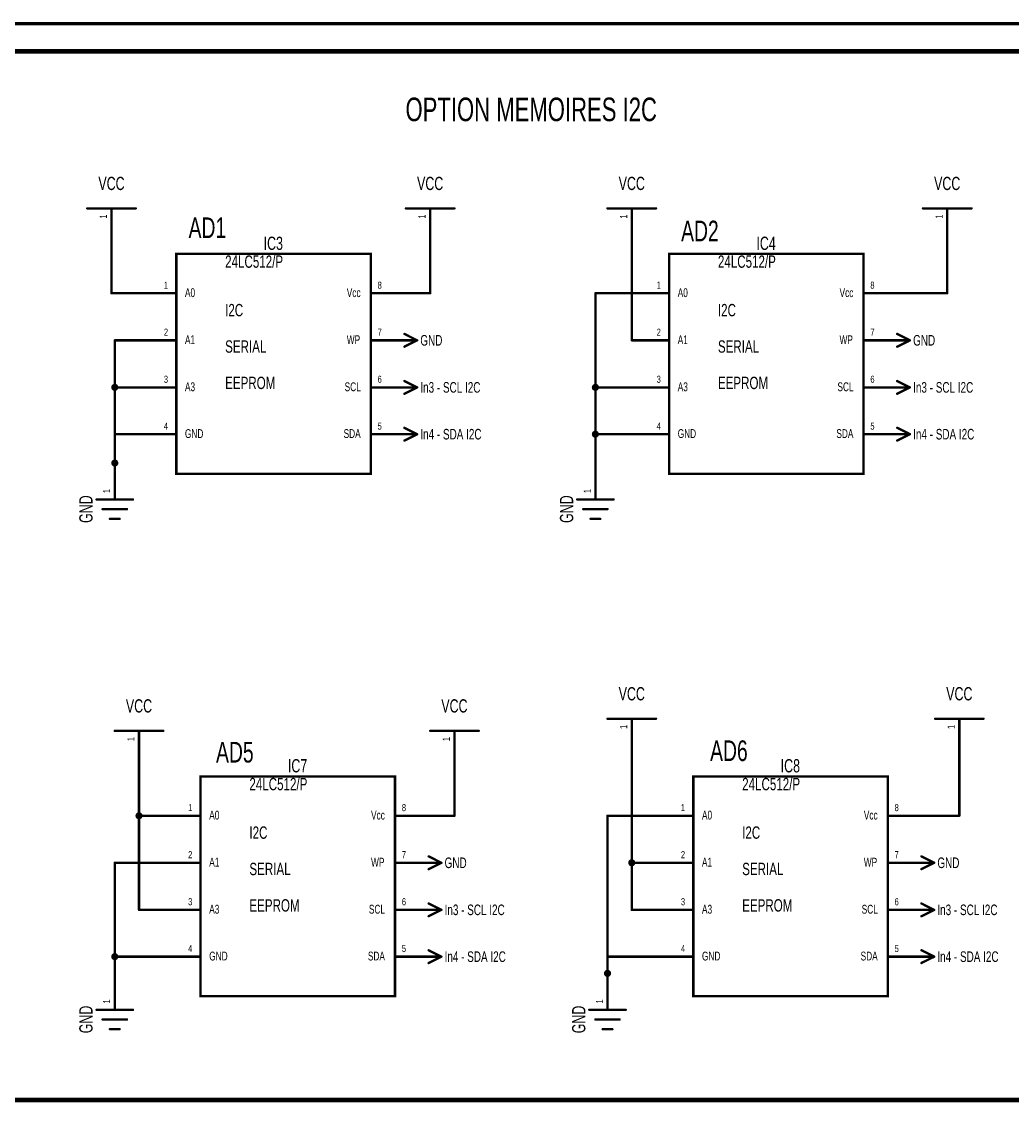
# Model space of a CAD drawing. Extents: x 0 to 22.6, y 0 to 15.8.
# Tile 25 of 26: x 16.1 to 20.2, y 11.2 to 15.8. Entities that reach past the tile are written whole.
import ezdxf
from ezdxf.enums import TextEntityAlignment as Align

# ---------------------------------------------------------------- set-up
doc = ezdxf.new("R2010")
doc.units = 0
for name, color, linetype in [('Element', 253, 'CONTINUOUS'), ('Net', 50, 'CONTINUOUS'), ('Pin', 50, 'CONTINUOUS'), ('Shapes', 252, 'CONTINUOUS'), ('Titles', 253, 'CONTINUOUS')]:
    doc.layers.add(name, color=color, linetype=linetype)

msp = doc.modelspace()

# ---------------------------------------------------------------- linework, layer by layer
at = {"layer": 'Element', "linetype": 'CONTINUOUS', "const_width": 0.0098}
for points in [[(16.3931, 15.015), (16.5931, 15.015)], [(17.7065, 15.015), (17.9065, 15.015)], [(18.5375, 15.015), (18.7375, 15.015)], [(19.8375, 15.015), (20.0375, 15.015)], [(16.7603, 14.8273), (17.5615, 14.8273), (17.5615, 13.921), (16.7603, 13.921), (16.7603, 14.8273)], [(18.7912, 14.8273), (19.5925, 14.8273), (19.5925, 13.921), (18.7912, 13.921), (18.7912, 14.8273)], [(16.4315, 13.815), (16.5815, 13.815)], [(18.4125, 13.815), (18.5625, 13.815)], [(16.4565, 13.775), (16.5565, 13.775)], [(18.4375, 13.775), (18.5375, 13.775)], [(16.4865, 13.735), (16.5265, 13.735)], [(18.4675, 13.735), (18.5075, 13.735)], [(18.5375, 12.9111), (18.7375, 12.9111)], [(19.8875, 12.9111), (20.0875, 12.9111)], [(16.5065, 12.8611), (16.7065, 12.8611)], [(17.8065, 12.8611), (18.0065, 12.8611)], [(16.8603, 12.6734), (17.6615, 12.6734), (17.6615, 11.7671), (16.8603, 11.7671), (16.8603, 12.6734)], [(18.8912, 12.6734), (19.6925, 12.6734), (19.6925, 11.7671), (18.8912, 11.7671), (18.8912, 12.6734)], [(16.4315, 11.7111), (16.5815, 11.7111)], [(18.4625, 11.7111), (18.6125, 11.7111)], [(16.4565, 11.6711), (16.5565, 11.6711)], [(18.4875, 11.6711), (18.5875, 11.6711)], [(16.4865, 11.6311), (16.5265, 11.6311)], [(18.5175, 11.6311), (18.5575, 11.6311)]]:
    msp.add_lwpolyline(points, dxfattribs=at)
at = {"layer": 'Element', "linetype": 'CONTINUOUS', "const_width": 0.0049}
for points in [[(16.3907, 15.015, 1), (16.3956, 15.015, 1), (16.3907, 15.015, 1)], [(16.5907, 15.015, 1), (16.5956, 15.015, 1), (16.5907, 15.015, 1)], [(17.7041, 15.015, 1), (17.709, 15.015, 1), (17.7041, 15.015, 1)], [(17.9041, 15.015, 1), (17.909, 15.015, 1), (17.9041, 15.015, 1)], [(18.535, 15.015, 1), (18.5399, 15.015, 1), (18.535, 15.015, 1)], [(18.735, 15.015, 1), (18.7399, 15.015, 1), (18.735, 15.015, 1)], [(19.835, 15.015, 1), (19.8399, 15.015, 1), (19.835, 15.015, 1)], [(20.035, 15.015, 1), (20.0399, 15.015, 1), (20.035, 15.015, 1)], [(16.4291, 13.815, 1), (16.434, 13.815, 1), (16.4291, 13.815, 1)], [(16.5791, 13.815, 1), (16.584, 13.815, 1), (16.5791, 13.815, 1)], [(18.41, 13.815, 1), (18.4149, 13.815, 1), (18.41, 13.815, 1)], [(18.56, 13.815, 1), (18.5649, 13.815, 1), (18.56, 13.815, 1)], [(16.4541, 13.775, 1), (16.459, 13.775, 1), (16.4541, 13.775, 1)], [(16.5541, 13.775, 1), (16.559, 13.775, 1), (16.5541, 13.775, 1)], [(18.435, 13.775, 1), (18.4399, 13.775, 1), (18.435, 13.775, 1)], [(18.535, 13.775, 1), (18.5399, 13.775, 1), (18.535, 13.775, 1)], [(16.4841, 13.735, 1), (16.489, 13.735, 1), (16.4841, 13.735, 1)], [(16.5241, 13.735, 1), (16.529, 13.735, 1), (16.5241, 13.735, 1)], [(18.465, 13.735, 1), (18.4699, 13.735, 1), (18.465, 13.735, 1)], [(18.505, 13.735, 1), (18.5099, 13.735, 1), (18.505, 13.735, 1)], [(18.535, 12.9111, 1), (18.5399, 12.9111, 1), (18.535, 12.9111, 1)], [(18.735, 12.9111, 1), (18.7399, 12.9111, 1), (18.735, 12.9111, 1)], [(19.885, 12.9111, 1), (19.8899, 12.9111, 1), (19.885, 12.9111, 1)], [(20.085, 12.9111, 1), (20.0899, 12.9111, 1), (20.085, 12.9111, 1)], [(16.5041, 12.8611, 1), (16.509, 12.8611, 1), (16.5041, 12.8611, 1)], [(16.7041, 12.8611, 1), (16.709, 12.8611, 1), (16.7041, 12.8611, 1)], [(17.8041, 12.8611, 1), (17.809, 12.8611, 1), (17.8041, 12.8611, 1)], [(18.0041, 12.8611, 1), (18.009, 12.8611, 1), (18.0041, 12.8611, 1)], [(16.4291, 11.7111, 1), (16.434, 11.7111, 1), (16.4291, 11.7111, 1)], [(16.5791, 11.7111, 1), (16.584, 11.7111, 1), (16.5791, 11.7111, 1)], [(18.46, 11.7111, 1), (18.4649, 11.7111, 1), (18.46, 11.7111, 1)], [(18.61, 11.7111, 1), (18.6149, 11.7111, 1), (18.61, 11.7111, 1)], [(16.4541, 11.6711, 1), (16.459, 11.6711, 1), (16.4541, 11.6711, 1)], [(16.5541, 11.6711, 1), (16.559, 11.6711, 1), (16.5541, 11.6711, 1)], [(18.485, 11.6711, 1), (18.4899, 11.6711, 1), (18.485, 11.6711, 1)], [(18.585, 11.6711, 1), (18.5899, 11.6711, 1), (18.585, 11.6711, 1)], [(16.4841, 11.6311, 1), (16.489, 11.6311, 1), (16.4841, 11.6311, 1)], [(16.5241, 11.6311, 1), (16.529, 11.6311, 1), (16.5241, 11.6311, 1)], [(18.515, 11.6311, 1), (18.5199, 11.6311, 1), (18.515, 11.6311, 1)], [(18.555, 11.6311, 1), (18.5599, 11.6311, 1), (18.555, 11.6311, 1)]]:
    msp.add_lwpolyline(points, format="xyb", dxfattribs=at)
at = {"layer": 'Net', "linetype": 'CONTINUOUS', "const_width": 0.0098}
for points in [[(16.4931, 14.665), (16.4931, 14.865)], [(17.8065, 14.665), (17.8065, 14.865)], [(18.6375, 14.471), (18.6375, 14.865)], [(19.9375, 14.665), (19.9375, 14.865)], [(16.6065, 14.665), (16.4931, 14.665)], [(17.7135, 14.665), (17.8065, 14.665)], [(18.6375, 14.665), (18.4875, 14.665)], [(18.4875, 14.665), (18.4875, 14.277)], [(19.7445, 14.665), (19.9375, 14.665)], [(16.6065, 14.471), (16.5065, 14.471)], [(16.5065, 14.471), (16.5065, 14.277)], [(16.4967, 14.277), (16.4972, 14.274), (16.4986, 14.2712), (16.5007, 14.2691), (16.5035, 14.2677), (16.5065, 14.2672), (16.5096, 14.2677), (16.5123, 14.2691), (16.5145, 14.2712), (16.5159, 14.274), (16.5164, 14.277), (16.5159, 14.2801), (16.5145, 14.2828), (16.5123, 14.285), (16.5096, 14.2864), (16.5065, 14.2869), (16.5035, 14.2864), (16.5007, 14.285), (16.4986, 14.2828), (16.4972, 14.2801), (16.4967, 14.277)], [(18.4776, 14.277), (18.4781, 14.274), (18.4795, 14.2712), (18.4817, 14.2691), (18.4844, 14.2677), (18.4875, 14.2672), (18.4905, 14.2677), (18.4933, 14.2691), (18.4954, 14.2712), (18.4968, 14.274), (18.4973, 14.277), (18.4968, 14.2801), (18.4954, 14.2828), (18.4933, 14.285), (18.4905, 14.2864), (18.4875, 14.2869), (18.4844, 14.2864), (18.4817, 14.285), (18.4795, 14.2828), (18.4781, 14.2801), (18.4776, 14.277)], [(16.5065, 14.277), (16.6065, 14.277)], [(16.5065, 14.277), (16.5065, 14.277)], [(16.5065, 14.277), (16.5065, 13.965)], [(18.4875, 14.277), (18.6375, 14.277)], [(18.4875, 14.277), (18.4875, 14.277)], [(18.4875, 14.277), (18.4875, 14.084)], [(16.6065, 14.084), (16.5065, 14.084)], [(16.5065, 14.084), (16.5065, 13.965)], [(18.4776, 14.084), (18.4781, 14.081), (18.4795, 14.0782), (18.4817, 14.0761), (18.4844, 14.0747), (18.4875, 14.0742), (18.4905, 14.0747), (18.4933, 14.0761), (18.4954, 14.0782), (18.4968, 14.081), (18.4973, 14.084), (18.4968, 14.0871), (18.4954, 14.0898), (18.4933, 14.092), (18.4905, 14.0934), (18.4875, 14.0939), (18.4844, 14.0934), (18.4817, 14.092), (18.4795, 14.0898), (18.4781, 14.0871), (18.4776, 14.084)], [(18.4875, 14.084), (18.6375, 14.084)], [(18.4875, 14.084), (18.4875, 14.084)], [(18.4875, 14.084), (18.4875, 13.965)], [(16.4967, 13.965), (16.4972, 13.962), (16.4986, 13.9593), (16.5007, 13.9571), (16.5035, 13.9557), (16.5065, 13.9552), (16.5096, 13.9557), (16.5123, 13.9571), (16.5145, 13.9593), (16.5159, 13.962), (16.5164, 13.965), (16.5159, 13.9681), (16.5145, 13.9708), (16.5123, 13.973), (16.5096, 13.9744), (16.5065, 13.9749), (16.5035, 13.9744), (16.5007, 13.973), (16.4986, 13.9708), (16.4972, 13.9681), (16.4967, 13.965)], [(16.5065, 13.965), (16.5065, 13.965)], [(18.6375, 12.1231), (18.6375, 12.7611)], [(19.9875, 12.7611), (19.9875, 12.5111)], [(16.6065, 12.1231), (16.6065, 12.7111)], [(17.9065, 12.7111), (17.9065, 12.5111)], [(16.5967, 12.5111), (16.5972, 12.5081), (16.5986, 12.5053), (16.6007, 12.5032), (16.6035, 12.5018), (16.6065, 12.5013), (16.6096, 12.5018), (16.6123, 12.5032), (16.6145, 12.5053), (16.6159, 12.5081), (16.6164, 12.5111), (16.6159, 12.5142), (16.6145, 12.5169), (16.6123, 12.5191), (16.6096, 12.5205), (16.6065, 12.521), (16.6035, 12.5205), (16.6007, 12.5191), (16.5986, 12.5169), (16.5972, 12.5142), (16.5967, 12.5111)], [(16.7065, 12.5111), (16.6065, 12.5111)], [(17.9065, 12.5111), (17.8135, 12.5111)], [(18.7375, 12.5111), (18.5375, 12.5111)], [(18.5375, 12.5111), (18.5375, 11.8611)], [(19.9875, 12.5111), (19.8445, 12.5111)], [(16.7065, 12.3171), (16.5065, 12.3171)], [(16.5065, 12.3171), (16.5065, 11.9301)], [(18.6276, 12.3171), (18.6281, 12.3141), (18.6295, 12.3113), (18.6317, 12.3092), (18.6344, 12.3078), (18.6375, 12.3073), (18.6405, 12.3078), (18.6433, 12.3092), (18.6454, 12.3113), (18.6468, 12.3141), (18.6473, 12.3171), (18.6468, 12.3202), (18.6454, 12.3229), (18.6433, 12.3251), (18.6405, 12.3265), (18.6375, 12.327), (18.6344, 12.3265), (18.6317, 12.3251), (18.6295, 12.3229), (18.6281, 12.3202), (18.6276, 12.3171)], [(18.7375, 12.3171), (18.6375, 12.3171)], [(16.7065, 12.1231), (16.6065, 12.1231)], [(18.7375, 12.1231), (18.6375, 12.1231)], [(16.4967, 11.9301), (16.4972, 11.9271), (16.4986, 11.9243), (16.5007, 11.9222), (16.5035, 11.9208), (16.5065, 11.9203), (16.5096, 11.9208), (16.5123, 11.9222), (16.5145, 11.9243), (16.5159, 11.9271), (16.5164, 11.9301), (16.5159, 11.9332), (16.5145, 11.9359), (16.5123, 11.9381), (16.5096, 11.9395), (16.5065, 11.94), (16.5035, 11.9395), (16.5007, 11.9381), (16.4986, 11.9359), (16.4972, 11.9332), (16.4967, 11.9301)], [(16.5065, 11.9301), (16.7065, 11.9301)], [(16.5065, 11.8611), (16.5065, 11.9301)], [(16.5065, 11.9301), (16.5065, 11.9301)], [(18.7375, 11.9301), (18.5375, 11.9301)], [(18.5375, 11.9301), (18.5375, 11.8611)], [(18.5276, 11.8611), (18.5281, 11.8581), (18.5295, 11.8553), (18.5317, 11.8532), (18.5344, 11.8518), (18.5375, 11.8513), (18.5405, 11.8518), (18.5433, 11.8532), (18.5454, 11.8553), (18.5468, 11.8581), (18.5473, 11.8611), (18.5468, 11.8642), (18.5454, 11.8669), (18.5433, 11.8691), (18.5405, 11.8705), (18.5375, 11.871), (18.5344, 11.8705), (18.5317, 11.8691), (18.5295, 11.8669), (18.5281, 11.8642), (18.5276, 11.8611)], [(18.5375, 11.8611), (18.5375, 11.8611)]]:
    msp.add_lwpolyline(points, dxfattribs=at)
at = {"layer": 'Net', "linetype": 'CONTINUOUS', "const_width": 0.0049}
for points in [[(16.4907, 14.865, 1), (16.4956, 14.865, 1), (16.4907, 14.865, 1)], [(17.8041, 14.865, 1), (17.809, 14.865, 1), (17.8041, 14.865, 1)], [(18.635, 14.865, 1), (18.6399, 14.865, 1), (18.635, 14.865, 1)], [(19.935, 14.865, 1), (19.9399, 14.865, 1), (19.935, 14.865, 1)], [(16.4907, 14.665, 1), (16.4956, 14.665, 1), (16.4907, 14.665, 1)], [(16.4907, 14.665, 1), (16.4956, 14.665, 1), (16.4907, 14.665, 1)], [(16.604, 14.665, 1), (16.609, 14.665, 1), (16.604, 14.665, 1)], [(17.711, 14.665, 1), (17.716, 14.665, 1), (17.711, 14.665, 1)], [(17.8041, 14.665, 1), (17.809, 14.665, 1), (17.8041, 14.665, 1)], [(17.8041, 14.665, 1), (17.809, 14.665, 1), (17.8041, 14.665, 1)], [(18.485, 14.665, 1), (18.4899, 14.665, 1), (18.485, 14.665, 1)], [(18.485, 14.665, 1), (18.4899, 14.665, 1), (18.485, 14.665, 1)], [(18.635, 14.665, 1), (18.6399, 14.665, 1), (18.635, 14.665, 1)], [(19.742, 14.665, 1), (19.7469, 14.665, 1), (19.742, 14.665, 1)], [(19.935, 14.665, 1), (19.9399, 14.665, 1), (19.935, 14.665, 1)], [(19.935, 14.665, 1), (19.9399, 14.665, 1), (19.935, 14.665, 1)], [(16.5041, 14.471, 1), (16.509, 14.471, 1), (16.5041, 14.471, 1)], [(16.5041, 14.471, 1), (16.509, 14.471, 1), (16.5041, 14.471, 1)], [(16.604, 14.471, 1), (16.609, 14.471, 1), (16.604, 14.471, 1)], [(18.635, 14.471, 1), (18.6399, 14.471, 1), (18.635, 14.471, 1)], [(16.4942, 14.277, 1), (16.4991, 14.277, 1), (16.4942, 14.277, 1)], [(16.5041, 14.277, 1), (16.509, 14.277, 1), (16.5041, 14.277, 1)], [(16.5041, 14.277, 1), (16.509, 14.277, 1), (16.5041, 14.277, 1)], [(16.5041, 14.277, 1), (16.509, 14.277, 1), (16.5041, 14.277, 1)], [(16.5041, 14.277, 1), (16.509, 14.277, 1), (16.5041, 14.277, 1)], [(16.604, 14.277, 1), (16.609, 14.277, 1), (16.604, 14.277, 1)], [(18.4752, 14.277, 1), (18.4801, 14.277, 1), (18.4752, 14.277, 1)], [(18.485, 14.277, 1), (18.4899, 14.277, 1), (18.485, 14.277, 1)], [(18.485, 14.277, 1), (18.4899, 14.277, 1), (18.485, 14.277, 1)], [(18.485, 14.277, 1), (18.4899, 14.277, 1), (18.485, 14.277, 1)], [(18.485, 14.277, 1), (18.4899, 14.277, 1), (18.485, 14.277, 1)], [(18.635, 14.277, 1), (18.6399, 14.277, 1), (18.635, 14.277, 1)], [(16.5041, 14.084, 1), (16.509, 14.084, 1), (16.5041, 14.084, 1)], [(16.5041, 14.084, 1), (16.509, 14.084, 1), (16.5041, 14.084, 1)], [(16.604, 14.084, 1), (16.609, 14.084, 1), (16.604, 14.084, 1)], [(18.4752, 14.084, 1), (18.4801, 14.084, 1), (18.4752, 14.084, 1)], [(18.485, 14.084, 1), (18.4899, 14.084, 1), (18.485, 14.084, 1)], [(18.485, 14.084, 1), (18.4899, 14.084, 1), (18.485, 14.084, 1)], [(18.485, 14.084, 1), (18.4899, 14.084, 1), (18.485, 14.084, 1)], [(18.485, 14.084, 1), (18.4899, 14.084, 1), (18.485, 14.084, 1)], [(18.635, 14.084, 1), (18.6399, 14.084, 1), (18.635, 14.084, 1)], [(16.4942, 13.965, 1), (16.4991, 13.965, 1), (16.4942, 13.965, 1)], [(16.5041, 13.965, 1), (16.509, 13.965, 1), (16.5041, 13.965, 1)], [(16.5041, 13.965, 1), (16.509, 13.965, 1), (16.5041, 13.965, 1)], [(16.5041, 13.965, 1), (16.509, 13.965, 1), (16.5041, 13.965, 1)], [(18.485, 13.965, 1), (18.4899, 13.965, 1), (18.485, 13.965, 1)], [(18.635, 12.7611, 1), (18.6399, 12.7611, 1), (18.635, 12.7611, 1)], [(19.985, 12.7611, 1), (19.9899, 12.7611, 1), (19.985, 12.7611, 1)], [(16.6041, 12.7111, 1), (16.609, 12.7111, 1), (16.6041, 12.7111, 1)], [(17.9041, 12.7111, 1), (17.909, 12.7111, 1), (17.9041, 12.7111, 1)], [(16.5942, 12.5111, 1), (16.5991, 12.5111, 1), (16.5942, 12.5111, 1)], [(16.6041, 12.5111, 1), (16.609, 12.5111, 1), (16.6041, 12.5111, 1)], [(16.704, 12.5111, 1), (16.709, 12.5111, 1), (16.704, 12.5111, 1)], [(17.811, 12.5111, 1), (17.816, 12.5111, 1), (17.811, 12.5111, 1)], [(17.9041, 12.5111, 1), (17.909, 12.5111, 1), (17.9041, 12.5111, 1)], [(17.9041, 12.5111, 1), (17.909, 12.5111, 1), (17.9041, 12.5111, 1)], [(18.535, 12.5111, 1), (18.5399, 12.5111, 1), (18.535, 12.5111, 1)], [(18.535, 12.5111, 1), (18.5399, 12.5111, 1), (18.535, 12.5111, 1)], [(18.735, 12.5111, 1), (18.7399, 12.5111, 1), (18.735, 12.5111, 1)], [(19.842, 12.5111, 1), (19.8469, 12.5111, 1), (19.842, 12.5111, 1)], [(19.985, 12.5111, 1), (19.9899, 12.5111, 1), (19.985, 12.5111, 1)], [(19.985, 12.5111, 1), (19.9899, 12.5111, 1), (19.985, 12.5111, 1)], [(16.5041, 12.3171, 1), (16.509, 12.3171, 1), (16.5041, 12.3171, 1)], [(16.5041, 12.3171, 1), (16.509, 12.3171, 1), (16.5041, 12.3171, 1)], [(16.704, 12.3171, 1), (16.709, 12.3171, 1), (16.704, 12.3171, 1)], [(18.6252, 12.3171, 1), (18.6301, 12.3171, 1), (18.6252, 12.3171, 1)], [(18.635, 12.3171, 1), (18.6399, 12.3171, 1), (18.635, 12.3171, 1)], [(18.735, 12.3171, 1), (18.7399, 12.3171, 1), (18.735, 12.3171, 1)], [(16.6041, 12.1231, 1), (16.609, 12.1231, 1), (16.6041, 12.1231, 1)], [(16.6041, 12.1231, 1), (16.609, 12.1231, 1), (16.6041, 12.1231, 1)], [(16.704, 12.1231, 1), (16.709, 12.1231, 1), (16.704, 12.1231, 1)], [(18.635, 12.1231, 1), (18.6399, 12.1231, 1), (18.635, 12.1231, 1)], [(18.635, 12.1231, 1), (18.6399, 12.1231, 1), (18.635, 12.1231, 1)], [(18.735, 12.1231, 1), (18.7399, 12.1231, 1), (18.735, 12.1231, 1)], [(16.4942, 11.9301, 1), (16.4991, 11.9301, 1), (16.4942, 11.9301, 1)], [(16.5041, 11.9301, 1), (16.509, 11.9301, 1), (16.5041, 11.9301, 1)], [(16.5041, 11.9301, 1), (16.509, 11.9301, 1), (16.5041, 11.9301, 1)], [(16.5041, 11.9301, 1), (16.509, 11.9301, 1), (16.5041, 11.9301, 1)], [(16.5041, 11.9301, 1), (16.509, 11.9301, 1), (16.5041, 11.9301, 1)], [(16.704, 11.9301, 1), (16.709, 11.9301, 1), (16.704, 11.9301, 1)], [(18.535, 11.9301, 1), (18.5399, 11.9301, 1), (18.535, 11.9301, 1)], [(18.535, 11.9301, 1), (18.5399, 11.9301, 1), (18.535, 11.9301, 1)], [(18.735, 11.9301, 1), (18.7399, 11.9301, 1), (18.735, 11.9301, 1)], [(16.5041, 11.8611, 1), (16.509, 11.8611, 1), (16.5041, 11.8611, 1)], [(18.5252, 11.8611, 1), (18.5301, 11.8611, 1), (18.5252, 11.8611, 1)], [(18.535, 11.8611, 1), (18.5399, 11.8611, 1), (18.535, 11.8611, 1)], [(18.535, 11.8611, 1), (18.5399, 11.8611, 1), (18.535, 11.8611, 1)], [(18.535, 11.8611, 1), (18.5399, 11.8611, 1), (18.535, 11.8611, 1)]]:
    msp.add_lwpolyline(points, format="xyb", dxfattribs=at)
at = {"layer": 'Pin', "linetype": 'CONTINUOUS', "const_width": 0.0098}
for points in [[(16.4931, 15.015), (16.4931, 14.865)], [(17.8065, 15.015), (17.8065, 14.865)], [(18.6375, 15.015), (18.6375, 14.865)], [(19.9375, 15.015), (19.9375, 14.865)], [(16.7565, 14.665), (16.6065, 14.665)], [(17.5635, 14.665), (17.7135, 14.665)], [(18.7875, 14.665), (18.6375, 14.665)], [(19.5945, 14.665), (19.7445, 14.665)], [(16.7565, 14.471), (16.6065, 14.471)], [(17.5635, 14.471), (17.7135, 14.471)], [(17.7004, 14.4973), (17.7529, 14.471)], [(17.7004, 14.4448), (17.7529, 14.471)], [(17.7135, 14.471), (17.7529, 14.471)], [(18.7875, 14.471), (18.6375, 14.471)], [(19.5945, 14.471), (19.7445, 14.471)], [(19.7313, 14.4973), (19.7838, 14.471)], [(19.7313, 14.4448), (19.7838, 14.471)], [(19.7445, 14.471), (19.7838, 14.471)], [(17.7004, 14.3033), (17.7529, 14.277)], [(19.7313, 14.3033), (19.7838, 14.277)], [(16.7565, 14.277), (16.6065, 14.277)], [(17.5635, 14.277), (17.7135, 14.277)], [(17.7004, 14.2508), (17.7529, 14.277)], [(17.7135, 14.277), (17.7529, 14.277)], [(18.7875, 14.277), (18.6375, 14.277)], [(19.5945, 14.277), (19.7445, 14.277)], [(19.7313, 14.2508), (19.7838, 14.277)], [(19.7445, 14.277), (19.7838, 14.277)], [(17.7004, 14.1103), (17.7529, 14.084)], [(19.7313, 14.1103), (19.7838, 14.084)], [(16.7565, 14.084), (16.6065, 14.084)], [(17.5635, 14.084), (17.7135, 14.084)], [(17.7004, 14.0578), (17.7529, 14.084)], [(17.7135, 14.084), (17.7529, 14.084)], [(18.7875, 14.084), (18.6375, 14.084)], [(19.5945, 14.084), (19.7445, 14.084)], [(19.7313, 14.0578), (19.7838, 14.084)], [(19.7445, 14.084), (19.7838, 14.084)], [(16.5065, 13.815), (16.5065, 13.965)], [(18.4875, 13.815), (18.4875, 13.965)], [(18.6375, 12.9111), (18.6375, 12.7611)], [(19.9875, 12.9111), (19.9875, 12.7611)], [(16.6065, 12.8611), (16.6065, 12.7111)], [(17.9065, 12.8611), (17.9065, 12.7111)], [(16.8565, 12.5111), (16.7065, 12.5111)], [(17.6635, 12.5111), (17.8135, 12.5111)], [(18.8875, 12.5111), (18.7375, 12.5111)], [(19.6945, 12.5111), (19.8445, 12.5111)], [(17.8004, 12.3434), (17.8529, 12.3171)], [(19.8313, 12.3434), (19.8838, 12.3171)], [(16.8565, 12.3171), (16.7065, 12.3171)], [(17.6635, 12.3171), (17.8135, 12.3171)], [(17.8004, 12.2909), (17.8529, 12.3171)], [(17.8135, 12.3171), (17.8529, 12.3171)], [(18.8875, 12.3171), (18.7375, 12.3171)], [(19.6945, 12.3171), (19.8445, 12.3171)], [(19.8313, 12.2909), (19.8838, 12.3171)], [(19.8445, 12.3171), (19.8838, 12.3171)], [(17.8004, 12.1494), (17.8529, 12.1231)], [(19.8313, 12.1494), (19.8838, 12.1231)], [(16.8565, 12.1231), (16.7065, 12.1231)], [(17.6635, 12.1231), (17.8135, 12.1231)], [(17.8004, 12.0969), (17.8529, 12.1231)], [(17.8135, 12.1231), (17.8529, 12.1231)], [(18.8875, 12.1231), (18.7375, 12.1231)], [(19.6945, 12.1231), (19.8445, 12.1231)], [(19.8313, 12.0969), (19.8838, 12.1231)], [(19.8445, 12.1231), (19.8838, 12.1231)], [(16.8565, 11.9301), (16.7065, 11.9301)], [(17.6635, 11.9301), (17.8135, 11.9301)], [(17.8004, 11.9564), (17.8529, 11.9301)], [(17.8004, 11.9039), (17.8529, 11.9301)], [(17.8135, 11.9301), (17.8529, 11.9301)], [(18.8875, 11.9301), (18.7375, 11.9301)], [(19.6945, 11.9301), (19.8445, 11.9301)], [(19.8313, 11.9564), (19.8838, 11.9301)], [(19.8313, 11.9039), (19.8838, 11.9301)], [(19.8445, 11.9301), (19.8838, 11.9301)], [(16.5065, 11.7111), (16.5065, 11.8611)], [(18.5375, 11.7111), (18.5375, 11.8611)]]:
    msp.add_lwpolyline(points, dxfattribs=at)
at = {"layer": 'Pin', "linetype": 'CONTINUOUS', "const_width": 0.0049}
for points in [[(16.4907, 15.015, 1), (16.4956, 15.015, 1), (16.4907, 15.015, 1)], [(17.8041, 15.015, 1), (17.809, 15.015, 1), (17.8041, 15.015, 1)], [(18.635, 15.015, 1), (18.6399, 15.015, 1), (18.635, 15.015, 1)], [(19.935, 15.015, 1), (19.9399, 15.015, 1), (19.935, 15.015, 1)], [(16.4907, 14.865, 1), (16.4956, 14.865, 1), (16.4907, 14.865, 1)], [(17.8041, 14.865, 1), (17.809, 14.865, 1), (17.8041, 14.865, 1)], [(18.635, 14.865, 1), (18.6399, 14.865, 1), (18.635, 14.865, 1)], [(19.935, 14.865, 1), (19.9399, 14.865, 1), (19.935, 14.865, 1)], [(16.604, 14.665, 1), (16.609, 14.665, 1), (16.604, 14.665, 1)], [(16.754, 14.665, 1), (16.759, 14.665, 1), (16.754, 14.665, 1)], [(17.561, 14.665, 1), (17.566, 14.665, 1), (17.561, 14.665, 1)], [(17.711, 14.665, 1), (17.716, 14.665, 1), (17.711, 14.665, 1)], [(18.635, 14.665, 1), (18.6399, 14.665, 1), (18.635, 14.665, 1)], [(18.785, 14.665, 1), (18.7899, 14.665, 1), (18.785, 14.665, 1)], [(19.592, 14.665, 1), (19.5969, 14.665, 1), (19.592, 14.665, 1)], [(19.742, 14.665, 1), (19.7469, 14.665, 1), (19.742, 14.665, 1)], [(16.604, 14.471, 1), (16.609, 14.471, 1), (16.604, 14.471, 1)], [(16.754, 14.471, 1), (16.759, 14.471, 1), (16.754, 14.471, 1)], [(17.561, 14.471, 1), (17.566, 14.471, 1), (17.561, 14.471, 1)], [(17.6979, 14.4973, 1), (17.7028, 14.4973, 1), (17.6979, 14.4973, 1)], [(17.711, 14.471, 1), (17.716, 14.471, 1), (17.711, 14.471, 1)], [(17.711, 14.471, 1), (17.716, 14.471, 1), (17.711, 14.471, 1)], [(17.7504, 14.471, 1), (17.7553, 14.471, 1), (17.7504, 14.471, 1)], [(17.7504, 14.471, 1), (17.7553, 14.471, 1), (17.7504, 14.471, 1)], [(17.7504, 14.471, 1), (17.7553, 14.471, 1), (17.7504, 14.471, 1)], [(18.635, 14.471, 1), (18.6399, 14.471, 1), (18.635, 14.471, 1)], [(18.785, 14.471, 1), (18.7899, 14.471, 1), (18.785, 14.471, 1)], [(19.592, 14.471, 1), (19.5969, 14.471, 1), (19.592, 14.471, 1)], [(19.7289, 14.4973, 1), (19.7338, 14.4973, 1), (19.7289, 14.4973, 1)], [(19.742, 14.471, 1), (19.7469, 14.471, 1), (19.742, 14.471, 1)], [(19.742, 14.471, 1), (19.7469, 14.471, 1), (19.742, 14.471, 1)], [(19.7814, 14.471, 1), (19.7863, 14.471, 1), (19.7814, 14.471, 1)], [(19.7814, 14.471, 1), (19.7863, 14.471, 1), (19.7814, 14.471, 1)], [(19.7814, 14.471, 1), (19.7863, 14.471, 1), (19.7814, 14.471, 1)], [(17.6979, 14.4448, 1), (17.7028, 14.4448, 1), (17.6979, 14.4448, 1)], [(19.7289, 14.4448, 1), (19.7338, 14.4448, 1), (19.7289, 14.4448, 1)], [(17.6979, 14.3033, 1), (17.7028, 14.3033, 1), (17.6979, 14.3033, 1)], [(19.7289, 14.3033, 1), (19.7338, 14.3033, 1), (19.7289, 14.3033, 1)], [(16.604, 14.277, 1), (16.609, 14.277, 1), (16.604, 14.277, 1)], [(16.754, 14.277, 1), (16.759, 14.277, 1), (16.754, 14.277, 1)], [(17.561, 14.277, 1), (17.566, 14.277, 1), (17.561, 14.277, 1)], [(17.6979, 14.2508, 1), (17.7028, 14.2508, 1), (17.6979, 14.2508, 1)], [(17.711, 14.277, 1), (17.716, 14.277, 1), (17.711, 14.277, 1)], [(17.711, 14.277, 1), (17.716, 14.277, 1), (17.711, 14.277, 1)], [(17.7504, 14.277, 1), (17.7553, 14.277, 1), (17.7504, 14.277, 1)], [(17.7504, 14.277, 1), (17.7553, 14.277, 1), (17.7504, 14.277, 1)], [(17.7504, 14.277, 1), (17.7553, 14.277, 1), (17.7504, 14.277, 1)], [(18.635, 14.277, 1), (18.6399, 14.277, 1), (18.635, 14.277, 1)], [(18.785, 14.277, 1), (18.7899, 14.277, 1), (18.785, 14.277, 1)], [(19.592, 14.277, 1), (19.5969, 14.277, 1), (19.592, 14.277, 1)], [(19.7289, 14.2508, 1), (19.7338, 14.2508, 1), (19.7289, 14.2508, 1)], [(19.742, 14.277, 1), (19.7469, 14.277, 1), (19.742, 14.277, 1)], [(19.742, 14.277, 1), (19.7469, 14.277, 1), (19.742, 14.277, 1)], [(19.7814, 14.277, 1), (19.7863, 14.277, 1), (19.7814, 14.277, 1)], [(19.7814, 14.277, 1), (19.7863, 14.277, 1), (19.7814, 14.277, 1)], [(19.7814, 14.277, 1), (19.7863, 14.277, 1), (19.7814, 14.277, 1)], [(17.6979, 14.1103, 1), (17.7028, 14.1103, 1), (17.6979, 14.1103, 1)], [(19.7289, 14.1103, 1), (19.7338, 14.1103, 1), (19.7289, 14.1103, 1)], [(16.604, 14.084, 1), (16.609, 14.084, 1), (16.604, 14.084, 1)], [(16.754, 14.084, 1), (16.759, 14.084, 1), (16.754, 14.084, 1)], [(17.561, 14.084, 1), (17.566, 14.084, 1), (17.561, 14.084, 1)], [(17.6979, 14.0578, 1), (17.7028, 14.0578, 1), (17.6979, 14.0578, 1)], [(17.711, 14.084, 1), (17.716, 14.084, 1), (17.711, 14.084, 1)], [(17.711, 14.084, 1), (17.716, 14.084, 1), (17.711, 14.084, 1)], [(17.7504, 14.084, 1), (17.7553, 14.084, 1), (17.7504, 14.084, 1)], [(17.7504, 14.084, 1), (17.7553, 14.084, 1), (17.7504, 14.084, 1)], [(17.7504, 14.084, 1), (17.7553, 14.084, 1), (17.7504, 14.084, 1)], [(18.635, 14.084, 1), (18.6399, 14.084, 1), (18.635, 14.084, 1)], [(18.785, 14.084, 1), (18.7899, 14.084, 1), (18.785, 14.084, 1)], [(19.592, 14.084, 1), (19.5969, 14.084, 1), (19.592, 14.084, 1)], [(19.7289, 14.0578, 1), (19.7338, 14.0578, 1), (19.7289, 14.0578, 1)], [(19.742, 14.084, 1), (19.7469, 14.084, 1), (19.742, 14.084, 1)], [(19.742, 14.084, 1), (19.7469, 14.084, 1), (19.742, 14.084, 1)], [(19.7814, 14.084, 1), (19.7863, 14.084, 1), (19.7814, 14.084, 1)], [(19.7814, 14.084, 1), (19.7863, 14.084, 1), (19.7814, 14.084, 1)], [(19.7814, 14.084, 1), (19.7863, 14.084, 1), (19.7814, 14.084, 1)], [(16.5041, 13.965, 1), (16.509, 13.965, 1), (16.5041, 13.965, 1)], [(18.485, 13.965, 1), (18.4899, 13.965, 1), (18.485, 13.965, 1)], [(16.5041, 13.815, 1), (16.509, 13.815, 1), (16.5041, 13.815, 1)], [(18.485, 13.815, 1), (18.4899, 13.815, 1), (18.485, 13.815, 1)], [(18.635, 12.9111, 1), (18.6399, 12.9111, 1), (18.635, 12.9111, 1)], [(19.985, 12.9111, 1), (19.9899, 12.9111, 1), (19.985, 12.9111, 1)], [(16.6041, 12.8611, 1), (16.609, 12.8611, 1), (16.6041, 12.8611, 1)], [(17.9041, 12.8611, 1), (17.909, 12.8611, 1), (17.9041, 12.8611, 1)], [(18.635, 12.7611, 1), (18.6399, 12.7611, 1), (18.635, 12.7611, 1)], [(19.985, 12.7611, 1), (19.9899, 12.7611, 1), (19.985, 12.7611, 1)], [(16.6041, 12.7111, 1), (16.609, 12.7111, 1), (16.6041, 12.7111, 1)], [(17.9041, 12.7111, 1), (17.909, 12.7111, 1), (17.9041, 12.7111, 1)], [(16.704, 12.5111, 1), (16.709, 12.5111, 1), (16.704, 12.5111, 1)], [(16.854, 12.5111, 1), (16.859, 12.5111, 1), (16.854, 12.5111, 1)], [(17.661, 12.5111, 1), (17.666, 12.5111, 1), (17.661, 12.5111, 1)], [(17.811, 12.5111, 1), (17.816, 12.5111, 1), (17.811, 12.5111, 1)], [(18.735, 12.5111, 1), (18.7399, 12.5111, 1), (18.735, 12.5111, 1)], [(18.885, 12.5111, 1), (18.8899, 12.5111, 1), (18.885, 12.5111, 1)], [(19.692, 12.5111, 1), (19.6969, 12.5111, 1), (19.692, 12.5111, 1)], [(19.842, 12.5111, 1), (19.8469, 12.5111, 1), (19.842, 12.5111, 1)], [(17.7979, 12.3434, 1), (17.8028, 12.3434, 1), (17.7979, 12.3434, 1)], [(19.8289, 12.3434, 1), (19.8338, 12.3434, 1), (19.8289, 12.3434, 1)], [(16.704, 12.3171, 1), (16.709, 12.3171, 1), (16.704, 12.3171, 1)], [(16.854, 12.3171, 1), (16.859, 12.3171, 1), (16.854, 12.3171, 1)], [(17.661, 12.3171, 1), (17.666, 12.3171, 1), (17.661, 12.3171, 1)], [(17.7979, 12.2909, 1), (17.8028, 12.2909, 1), (17.7979, 12.2909, 1)], [(17.811, 12.3171, 1), (17.816, 12.3171, 1), (17.811, 12.3171, 1)], [(17.811, 12.3171, 1), (17.816, 12.3171, 1), (17.811, 12.3171, 1)], [(17.8504, 12.3171, 1), (17.8553, 12.3171, 1), (17.8504, 12.3171, 1)], [(17.8504, 12.3171, 1), (17.8553, 12.3171, 1), (17.8504, 12.3171, 1)], [(17.8504, 12.3171, 1), (17.8553, 12.3171, 1), (17.8504, 12.3171, 1)], [(18.735, 12.3171, 1), (18.7399, 12.3171, 1), (18.735, 12.3171, 1)], [(18.885, 12.3171, 1), (18.8899, 12.3171, 1), (18.885, 12.3171, 1)], [(19.692, 12.3171, 1), (19.6969, 12.3171, 1), (19.692, 12.3171, 1)], [(19.8289, 12.2909, 1), (19.8338, 12.2909, 1), (19.8289, 12.2909, 1)], [(19.842, 12.3171, 1), (19.8469, 12.3171, 1), (19.842, 12.3171, 1)], [(19.842, 12.3171, 1), (19.8469, 12.3171, 1), (19.842, 12.3171, 1)], [(19.8814, 12.3171, 1), (19.8863, 12.3171, 1), (19.8814, 12.3171, 1)], [(19.8814, 12.3171, 1), (19.8863, 12.3171, 1), (19.8814, 12.3171, 1)], [(19.8814, 12.3171, 1), (19.8863, 12.3171, 1), (19.8814, 12.3171, 1)], [(17.7979, 12.1494, 1), (17.8028, 12.1494, 1), (17.7979, 12.1494, 1)], [(19.8289, 12.1494, 1), (19.8338, 12.1494, 1), (19.8289, 12.1494, 1)], [(16.704, 12.1231, 1), (16.709, 12.1231, 1), (16.704, 12.1231, 1)], [(16.854, 12.1231, 1), (16.859, 12.1231, 1), (16.854, 12.1231, 1)], [(17.661, 12.1231, 1), (17.666, 12.1231, 1), (17.661, 12.1231, 1)], [(17.811, 12.1231, 1), (17.816, 12.1231, 1), (17.811, 12.1231, 1)], [(17.811, 12.1231, 1), (17.816, 12.1231, 1), (17.811, 12.1231, 1)], [(17.8504, 12.1231, 1), (17.8553, 12.1231, 1), (17.8504, 12.1231, 1)], [(17.8504, 12.1231, 1), (17.8553, 12.1231, 1), (17.8504, 12.1231, 1)], [(17.8504, 12.1231, 1), (17.8553, 12.1231, 1), (17.8504, 12.1231, 1)], [(18.735, 12.1231, 1), (18.7399, 12.1231, 1), (18.735, 12.1231, 1)], [(18.885, 12.1231, 1), (18.8899, 12.1231, 1), (18.885, 12.1231, 1)], [(19.692, 12.1231, 1), (19.6969, 12.1231, 1), (19.692, 12.1231, 1)], [(19.842, 12.1231, 1), (19.8469, 12.1231, 1), (19.842, 12.1231, 1)], [(19.842, 12.1231, 1), (19.8469, 12.1231, 1), (19.842, 12.1231, 1)], [(19.8814, 12.1231, 1), (19.8863, 12.1231, 1), (19.8814, 12.1231, 1)], [(19.8814, 12.1231, 1), (19.8863, 12.1231, 1), (19.8814, 12.1231, 1)], [(19.8814, 12.1231, 1), (19.8863, 12.1231, 1), (19.8814, 12.1231, 1)], [(17.7979, 12.0969, 1), (17.8028, 12.0969, 1), (17.7979, 12.0969, 1)], [(19.8289, 12.0969, 1), (19.8338, 12.0969, 1), (19.8289, 12.0969, 1)], [(16.704, 11.9301, 1), (16.709, 11.9301, 1), (16.704, 11.9301, 1)], [(16.854, 11.9301, 1), (16.859, 11.9301, 1), (16.854, 11.9301, 1)], [(17.661, 11.9301, 1), (17.666, 11.9301, 1), (17.661, 11.9301, 1)], [(17.7979, 11.9564, 1), (17.8028, 11.9564, 1), (17.7979, 11.9564, 1)], [(17.811, 11.9301, 1), (17.816, 11.9301, 1), (17.811, 11.9301, 1)], [(17.811, 11.9301, 1), (17.816, 11.9301, 1), (17.811, 11.9301, 1)], [(17.8504, 11.9301, 1), (17.8553, 11.9301, 1), (17.8504, 11.9301, 1)], [(17.8504, 11.9301, 1), (17.8553, 11.9301, 1), (17.8504, 11.9301, 1)], [(17.8504, 11.9301, 1), (17.8553, 11.9301, 1), (17.8504, 11.9301, 1)], [(18.735, 11.9301, 1), (18.7399, 11.9301, 1), (18.735, 11.9301, 1)], [(18.885, 11.9301, 1), (18.8899, 11.9301, 1), (18.885, 11.9301, 1)], [(19.692, 11.9301, 1), (19.6969, 11.9301, 1), (19.692, 11.9301, 1)], [(19.8289, 11.9564, 1), (19.8338, 11.9564, 1), (19.8289, 11.9564, 1)], [(19.842, 11.9301, 1), (19.8469, 11.9301, 1), (19.842, 11.9301, 1)], [(19.842, 11.9301, 1), (19.8469, 11.9301, 1), (19.842, 11.9301, 1)], [(19.8814, 11.9301, 1), (19.8863, 11.9301, 1), (19.8814, 11.9301, 1)], [(19.8814, 11.9301, 1), (19.8863, 11.9301, 1), (19.8814, 11.9301, 1)], [(19.8814, 11.9301, 1), (19.8863, 11.9301, 1), (19.8814, 11.9301, 1)], [(17.7979, 11.9039, 1), (17.8028, 11.9039, 1), (17.7979, 11.9039, 1)], [(19.8289, 11.9039, 1), (19.8338, 11.9039, 1), (19.8289, 11.9039, 1)], [(16.5041, 11.8611, 1), (16.509, 11.8611, 1), (16.5041, 11.8611, 1)], [(18.535, 11.8611, 1), (18.5399, 11.8611, 1), (18.535, 11.8611, 1)], [(16.5041, 11.7111, 1), (16.509, 11.7111, 1), (16.5041, 11.7111, 1)], [(18.535, 11.7111, 1), (18.5399, 11.7111, 1), (18.535, 11.7111, 1)]]:
    msp.add_lwpolyline(points, format="xyb", dxfattribs=at)
at = {"layer": 'Shapes', "linetype": 'CONTINUOUS', "const_width": 0.0197}
msp.add_lwpolyline([(14.0655, 15.6626), (22.4669, 15.6626), (22.4669, 11.3396), (14.0655, 11.3396), (14.0655, 15.6626)], dxfattribs=at)
at = {"layer": 'Titles', "linetype": 'CONTINUOUS', "const_width": 0.0131}
msp.add_lwpolyline([(22.5851, 0.0288), (-0.0133, 0.0288), (-0.0133, 15.7768), (22.5851, 15.7768), (22.5851, 0.0288)], dxfattribs=at)

# ---------------------------------------------------------------- texts
at = {"layer": 'Element', "width": 0.7}
for s, p in [('VCC', (16.4931, 15.0741)), ('VCC', (17.8065, 15.0741)), ('VCC', (18.6375, 15.0741)), ('VCC', (19.9375, 15.0741)), ('IC3', (17.16, 14.8273)), ('IC4', (19.191, 14.8273)), ('VCC', (18.6375, 12.9702)), ('VCC', (19.9875, 12.9702)), ('VCC', (16.6065, 12.9202)), ('VCC', (17.9065, 12.9202)), ('IC7', (17.26, 12.6734)), ('IC8', (19.291, 12.6734))]:
    msp.add_text(s, height=0.0547, dxfattribs=at).set_placement(p, align=Align.BOTTOM_CENTER)
for s, p in [('24LC512/P', (16.9615, 14.821)), ('24LC512/P', (18.9925, 14.821)), ('I2C', (16.9615, 14.621)), ('I2C', (18.9925, 14.621)), ('SERIAL', (16.9615, 14.471)), ('SERIAL', (18.9925, 14.471)), ('EEPROM', (16.9615, 14.321)), ('EEPROM', (18.9925, 14.321)), ('24LC512/P', (17.0615, 12.6671)), ('24LC512/P', (19.0925, 12.6671)), ('I2C', (17.0615, 12.4671)), ('I2C', (19.0925, 12.4671)), ('SERIAL', (17.0615, 12.3171)), ('SERIAL', (19.0925, 12.3171)), ('EEPROM', (17.0615, 12.1671)), ('EEPROM', (19.0925, 12.1671))]:
    msp.add_text(s, height=0.051, dxfattribs=at).set_placement(p, align=Align.TOP_LEFT)
for p in [(16.4315, 13.775), (18.4125, 13.775), (16.4315, 11.6711), (18.4625, 11.6711)]:
    msp.add_text('GND', height=0.0547, rotation=90, dxfattribs=at).set_placement(p, align=Align.BOTTOM_CENTER)
at = {"layer": 'Pin', "width": 0.7}
for p in [(16.445, 14.9724), (17.7584, 14.9724), (18.5894, 14.9724), (19.8894, 14.9724), (16.4584, 13.8413), (18.4394, 13.8413), (18.5894, 12.8685), (19.9394, 12.8685), (16.5584, 12.8185), (17.8584, 12.8185), (16.4584, 11.7374), (18.4894, 11.7374)]:
    msp.add_text('1', height=0.0292, rotation=90, dxfattribs=at).set_placement(p, align=Align.TOP_LEFT)
for s, height, p in [('1', 0.0292, (16.7089, 14.7131)), ('8', 0.0292, (17.5898, 14.7131)), ('1', 0.0292, (18.7399, 14.7131)), ('8', 0.0292, (19.6207, 14.7131)), ('A0', 0.0365, (16.7959, 14.6858)), ('Vcc', 0.0365, (17.4629, 14.6858)), ('A0', 0.0365, (18.8268, 14.6858)), ('Vcc', 0.0365, (19.4938, 14.6858)), ('2', 0.0292, (16.7089, 14.5191)), ('7', 0.0292, (17.5898, 14.5191)), ('2', 0.0292, (18.7399, 14.5191)), ('7', 0.0292, (19.6207, 14.5191)), ('A1', 0.0365, (16.7959, 14.4918)), ('WP', 0.0365, (17.4629, 14.4918)), ('GND', 0.0437, (17.766, 14.4929)), ('A1', 0.0365, (18.8268, 14.4918)), ('WP', 0.0365, (19.4938, 14.4918)), ('GND', 0.0437, (19.797, 14.4929)), ('3', 0.0292, (16.7089, 14.3251)), ('A3', 0.0365, (16.7959, 14.2978)), ('SCL', 0.0365, (17.4541, 14.2978)), ('6', 0.0292, (17.5898, 14.3251)), ('In3 - SCL I2C', 0.0437, (17.766, 14.2989)), ('3', 0.0292, (18.7399, 14.3251)), ('A3', 0.0365, (18.8268, 14.2978)), ('SCL', 0.0365, (19.4851, 14.2978)), ('6', 0.0292, (19.6207, 14.3251)), ('In3 - SCL I2C', 0.0437, (19.797, 14.2989)), ('4', 0.0292, (16.7089, 14.1321)), ('GND', 0.0365, (16.7959, 14.1048)), ('SDA', 0.0365, (17.4498, 14.1048)), ('5', 0.0292, (17.5898, 14.1321)), ('In4 - SDA I2C', 0.0437, (17.766, 14.1059)), ('4', 0.0292, (18.7399, 14.1321)), ('GND', 0.0365, (18.8268, 14.1048)), ('SDA', 0.0365, (19.4807, 14.1048)), ('5', 0.0292, (19.6207, 14.1321)), ('In4 - SDA I2C', 0.0437, (19.797, 14.1059)), ('1', 0.0292, (16.8089, 12.5592)), ('A0', 0.0365, (16.8959, 12.5319)), ('Vcc', 0.0365, (17.5629, 12.5319)), ('8', 0.0292, (17.6898, 12.5592)), ('1', 0.0292, (18.8399, 12.5592)), ('A0', 0.0365, (18.9268, 12.5319)), ('Vcc', 0.0365, (19.5938, 12.5319)), ('8', 0.0292, (19.7207, 12.5592)), ('2', 0.0292, (16.8089, 12.3652)), ('A1', 0.0365, (16.8959, 12.3379)), ('WP', 0.0365, (17.5629, 12.3379)), ('7', 0.0292, (17.6898, 12.3652)), ('GND', 0.0437, (17.866, 12.339)), ('2', 0.0292, (18.8399, 12.3652)), ('A1', 0.0365, (18.9268, 12.3379)), ('WP', 0.0365, (19.5938, 12.3379)), ('7', 0.0292, (19.7207, 12.3652)), ('GND', 0.0437, (19.897, 12.339)), ('3', 0.0292, (16.8089, 12.1712)), ('6', 0.0292, (17.6898, 12.1712)), ('3', 0.0292, (18.8399, 12.1712)), ('6', 0.0292, (19.7207, 12.1712)), ('A3', 0.0365, (16.8959, 12.1439)), ('SCL', 0.0365, (17.5541, 12.1439)), ('In3 - SCL I2C', 0.0437, (17.866, 12.145)), ('A3', 0.0365, (18.9268, 12.1439)), ('SCL', 0.0365, (19.5851, 12.1439)), ('In3 - SCL I2C', 0.0437, (19.897, 12.145)), ('4', 0.0292, (16.8089, 11.9782)), ('5', 0.0292, (17.6898, 11.9782)), ('4', 0.0292, (18.8399, 11.9782)), ('5', 0.0292, (19.7207, 11.9782)), ('GND', 0.0365, (16.8959, 11.9509)), ('SDA', 0.0365, (17.5498, 11.9509)), ('In4 - SDA I2C', 0.0437, (17.866, 11.952)), ('GND', 0.0365, (18.9268, 11.9509)), ('SDA', 0.0365, (19.5807, 11.9509)), ('In4 - SDA I2C', 0.0437, (19.897, 11.952))]:
    msp.add_text(s, height=height, dxfattribs=at).set_placement(p, align=Align.TOP_LEFT)
at = {"layer": 'Shapes', "width": 0.7}
for s, height, p in [('OPTION MEMOIRES I2C', 0.0972, (18.223, 15.4231)), ('AD1', 0.0851, (16.8884, 14.9352)), ('AD2', 0.0851, (18.9183, 14.9218)), ('AD5', 0.0851, (17.0015, 12.773)), ('AD6', 0.0851, (19.0378, 12.7791))]:
    msp.add_text(s, height=height, dxfattribs=at).set_placement(p, align=Align.MIDDLE_CENTER)

doc.saveas('drawing.dxf')
